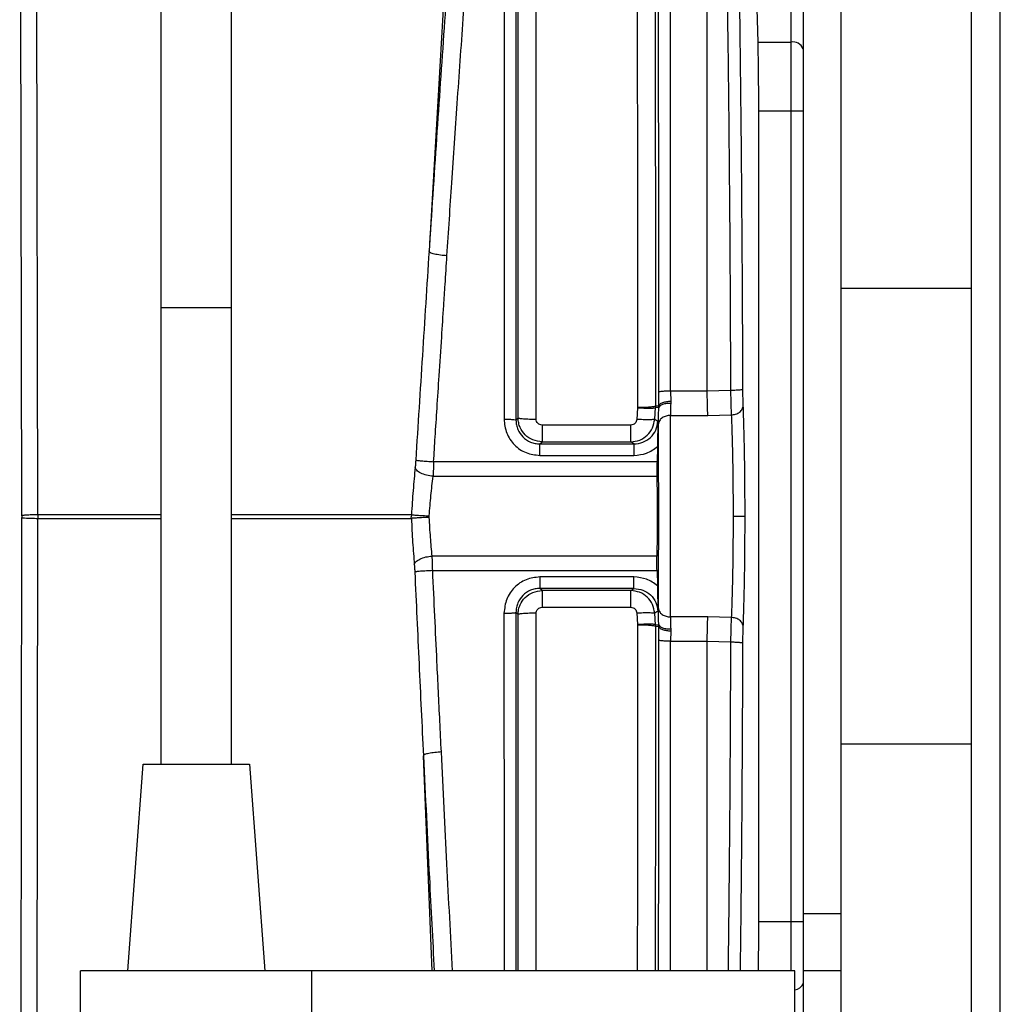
# Model space of a CAD drawing. Header units: inches. Extents: x 144.9 to 238.4, y 214.8 to 247.7.
# Tile 43 of 256: x 158.706 to 158.908, y 224.886 to 225.088. Entities that reach past the tile are written whole.
import ezdxf

# ---------------------------------------------------------------- set-up
doc = ezdxf.new("R2010")
doc.units = ezdxf.units.IN
doc.header["$LTSCALE"] = 0.25
doc.header["$MEASUREMENT"] = 0
doc.layers.add('ANNOTATIONS', color=1, linetype='Continuous')
doc.layers.add('MOTOR RH', color=7, linetype='Continuous')
doc.styles.add('ARIAL', font='arial.ttf', dxfattribs={"height": 0.09375})
doc.dimstyles.new('STANDARD$0', dxfattribs={"dimtxt": 0.09375, "dimasz": 0.09375, "dimexe": 0.03125, "dimexo": 0.046875, "dimgap": 0.09, "dimtad": 0, "dimtih": 1, "dimtoh": 1, "dimdec": 4, "dimzin": 0, "dimdsep": 46, "dimtxsty": 'ARIAL', "dimcen": 0.09, "dimadec": 0, "dimazin": 0, "dimtfac": 1, "dimtdec": 4, "dimtofl": 0, "dimtmove": 0, "dimatfit": 1, "dimfxl": 1, "dimtolj": 1, "dimtzin": 0, "dimarcsym": 0})

# ---------------------------------------------------------------- blocks, each defined once
blk = doc.blocks.new('*D61')
at = {"layer": 'ANNOTATIONS', "color": 0, "lineweight": -2, "transparency": 16777216}
for p, q in [((158.0267998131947, 223.8493624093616), (158.0267998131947, 225.9990556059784)), ((159.1674248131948, 224.9900478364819), (159.1674248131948, 225.9990556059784)), ((158.1205498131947, 225.9678056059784), (158.312002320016, 225.9678056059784)), ((159.0736748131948, 225.9678056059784), (158.8822223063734, 225.9678056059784))]:
    blk.add_line(p, q, dxfattribs=at)
at = {"layer": 'ANNOTATIONS', "color": 0, "transparency": 16777216}
for points in [[(158.1205498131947, 225.9834306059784), (158.1205498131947, 225.9521806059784), (158.0267998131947, 225.9678056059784)], [(159.0736748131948, 225.9834306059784), (159.0736748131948, 225.9521806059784), (159.1674248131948, 225.9678056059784)]]:
    blk.add_solid(points, dxfattribs=at)
at = {"layer": 'defpoints', "color": 0, "transparency": 16777216}
for p in [(158.0267998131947, 225.9678056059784), (159.1674248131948, 224.9431728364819), (158.0267998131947, 223.8024874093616)]:
    blk.add_point(p, dxfattribs=at)
at = {"layer": 'ANNOTATIONS', "color": 0, "transparency": 16777216, "insert": (158.5971123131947, 225.9678056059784), "char_height": 0.09375, "attachment_point": 5, "style": 'ARIAL'}
blk.add_mtext('\\A1;18 5/8"', dxfattribs=at)
blk = doc.blocks.new('*D63')
at = {"layer": 'ANNOTATIONS', "color": 0, "lineweight": -2, "transparency": 16777216}
for p, q in [((158.0267998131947, 223.8493624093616), (158.0267998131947, 226.3654182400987)), ((159.5003668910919, 225.1127240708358), (159.5003668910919, 226.3654182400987)), ((158.1205498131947, 226.3341682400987), (158.559241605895, 226.3341682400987)), ((159.4066168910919, 226.3341682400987), (158.9679250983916, 226.3341682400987))]:
    blk.add_line(p, q, dxfattribs=at)
at = {"layer": 'ANNOTATIONS', "color": 0, "transparency": 16777216}
for points in [[(158.1205498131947, 226.3497932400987), (158.1205498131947, 226.3185432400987), (158.0267998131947, 226.3341682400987)], [(159.4066168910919, 226.3497932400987), (159.4066168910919, 226.3185432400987), (159.5003668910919, 226.3341682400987)]]:
    blk.add_solid(points, dxfattribs=at)
at = {"layer": 'defpoints', "color": 0, "transparency": 16777216}
for p in [(158.0267998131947, 226.3341682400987), (159.5003668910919, 225.0658490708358), (158.0267998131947, 223.8024874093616)]:
    blk.add_point(p, dxfattribs=at)
at = {"layer": 'ANNOTATIONS', "color": 0, "transparency": 16777216, "insert": (158.7635833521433, 226.3341682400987), "char_height": 0.09375, "attachment_point": 5, "style": 'ARIAL'}
blk.add_mtext('\\A1;24""', dxfattribs=at)

msp = doc.modelspace()

# ---------------------------------------------------------------- linework, layer by layer
at = {"layer": 'MOTOR RH'}
for p, q in [((158.8645520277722, 224.8924580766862), (158.8645520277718, 225.2836161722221)), ((158.8670126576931, 225.2811555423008), (158.8670126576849, 224.81092682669)), ((158.8748251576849, 224.6943330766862), (158.8748251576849, 225.2774268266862)), ((158.7351666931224, 224.9349580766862), (158.7351666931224, 225.1725528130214)), ((158.7495416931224, 225.1725528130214), (158.7495416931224, 224.9349580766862)), ((158.9016041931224, 224.7205830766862), (158.9016041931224, 225.1235261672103)), ((158.9075416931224, 224.8601329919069), (158.9075416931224, 225.1235261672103)), ((158.7065069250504, 224.9859519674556), (158.7062418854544, 225.1160378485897)), ((158.7097940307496, 224.9861637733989), (158.7095681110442, 225.1162496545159)), ((158.7941407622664, 225.108994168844), (158.7901857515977, 225.0403762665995)), ((158.8473276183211, 225.0115658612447), (158.8473276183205, 225.1081118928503)), ((158.8572478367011, 225.1018587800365), (158.8577021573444, 225.0832785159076)), ((158.8577021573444, 225.0832785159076), (158.8645520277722, 225.0832785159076)), ((158.8578575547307, 225.0691649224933), (158.8578575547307, 224.9025949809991)), ((158.8578575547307, 225.0691649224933), (158.8670126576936, 225.0691649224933)), ((158.8748251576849, 225.0326924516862), (158.9016041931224, 225.0326924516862)), ((158.7495416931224, 225.0287080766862), (158.7351666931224, 225.0287080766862)), ((158.8373860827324, 225.0085174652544), (158.8373624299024, 225.0113568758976)), ((158.8473276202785, 225.0115658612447), (158.8398196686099, 225.011565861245)), ((158.8398196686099, 225.011565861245), (158.8398433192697, 225.0094372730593)), ((158.8521261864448, 225.0117182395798), (158.8473276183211, 225.0115658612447)), ((158.8330126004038, 225.0082524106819), (158.8330096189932, 225.00816571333)), ((158.8365392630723, 225.005815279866), (158.8366849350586, 225.0081934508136)), ((158.8366986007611, 225.0085449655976), (158.836684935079, 225.0081934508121)), ((158.8373842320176, 225.0081642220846), (158.8366849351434, 225.0081934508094)), ((158.8366986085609, 225.0085449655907), (158.8373860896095, 225.0085174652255)), ((158.8373842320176, 225.0081642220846), (158.8373860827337, 225.0085174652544)), ((158.8398433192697, 225.0094372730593), (158.8398343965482, 225.0090400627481)), ((158.8330096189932, 225.00816571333), (158.8328593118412, 225.0057509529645)), ((158.8397633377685, 225.0065814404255), (158.8474564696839, 225.0065814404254)), ((158.8474564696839, 225.0065814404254), (158.8522734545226, 225.0067015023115)), ((158.8080406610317, 225.0056437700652), (158.8084789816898, 225.0060828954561)), ((158.831635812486, 225.0046046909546), (158.8133941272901, 225.0046046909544)), ((158.8365392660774, 225.0058152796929), (158.8371824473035, 225.005382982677)), ((158.8129443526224, 225.0007228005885), (158.8133941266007, 225.0011736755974)), ((158.8129443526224, 225.0007228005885), (158.8322884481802, 225.0007228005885)), ((158.8133941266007, 225.0011736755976), (158.831635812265, 225.001173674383)), ((158.8322884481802, 225.0007228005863), (158.831635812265, 225.0011736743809)), ((158.8370997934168, 225.0001749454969), (158.8370198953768, 224.9970595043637)), ((158.8129443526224, 224.9983708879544), (158.832288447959, 224.9983708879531)), ((158.8370198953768, 224.9970595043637), (158.7911272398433, 224.9970595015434)), ((158.7910094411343, 224.9940709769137), (158.8369997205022, 224.9940709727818)), ((158.7065069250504, 224.9859519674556), (158.7065070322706, 224.9855840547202)), ((158.7097940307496, 224.9861637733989), (158.7097935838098, 224.985737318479)), ((158.7351666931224, 224.9861637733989), (158.7097940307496, 224.9861637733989)), ((158.7865564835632, 224.9861637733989), (158.7495416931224, 224.9861637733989)), ((158.7865564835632, 224.9861637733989), (158.7865441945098, 224.985737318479)), ((158.790216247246, 224.9856342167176), (158.7902190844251, 224.9859387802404)), ((158.7063238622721, 224.8595974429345), (158.7065070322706, 224.9855840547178)), ((158.7096383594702, 224.8594462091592), (158.7097938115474, 224.9854328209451)), ((158.7097935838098, 224.985737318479), (158.7097938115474, 224.9854328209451)), ((158.7097938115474, 224.9854328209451), (158.7351666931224, 224.9854328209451)), ((158.7495416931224, 224.9854328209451), (158.7865506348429, 224.9854328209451)), ((158.7865506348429, 224.9854328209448), (158.7865441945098, 224.985737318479)), ((158.8369997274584, 224.9776889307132), (158.7908347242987, 224.9776889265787)), ((158.7909277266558, 224.9747004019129), (158.8370198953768, 224.9747003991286)), ((158.8370198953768, 224.9747003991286), (158.8370998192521, 224.9715849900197)), ((158.8322884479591, 224.9733890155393), (158.8129443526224, 224.9733890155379)), ((158.832288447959, 224.9710371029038), (158.8129443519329, 224.9710371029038)), ((158.8133941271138, 224.9705862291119), (158.8129443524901, 224.9710371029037)), ((158.831635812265, 224.9705862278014), (158.8133941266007, 224.9705862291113)), ((158.831635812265, 224.970586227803), (158.832288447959, 224.9710371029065)), ((158.8084789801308, 224.9656770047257), (158.808040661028, 224.9661161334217)), ((158.8133941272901, 224.9671552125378), (158.831635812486, 224.9671552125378)), ((158.8328593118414, 224.9660089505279), (158.8330096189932, 224.9635941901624)), ((158.8366849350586, 224.9635664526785), (158.8365392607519, 224.9659446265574)), ((158.83718244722, 224.9663769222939), (158.8365392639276, 224.9659446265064)), ((158.8474564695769, 224.9651784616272), (158.8397633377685, 224.9651784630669)), ((158.8522734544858, 224.9650584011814), (158.8474564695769, 224.9651784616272)), ((158.8330096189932, 224.9635941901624), (158.8330128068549, 224.9635074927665)), ((158.8366849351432, 224.9635664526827), (158.8373842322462, 224.9635956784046)), ((158.8366986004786, 224.9632149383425), (158.8366849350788, 224.96356645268)), ((158.8373860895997, 224.9632424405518), (158.8366986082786, 224.9632149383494)), ((158.8373624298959, 224.9604030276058), (158.83738608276, 224.9632424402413)), ((158.8373860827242, 224.963242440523), (158.8373842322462, 224.9635956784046)), ((158.8398433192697, 224.9623226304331), (158.8398196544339, 224.9601940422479)), ((158.8398343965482, 224.9627198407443), (158.8398433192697, 224.9623226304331)), ((158.8398196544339, 224.9601940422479), (158.8473276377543, 224.9601929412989)), ((158.8473276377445, 224.9601929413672), (158.8521261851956, 224.9600416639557)), ((158.9016041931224, 224.9390674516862), (158.8748251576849, 224.9390674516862)), ((158.7908526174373, 224.8924580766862), (158.7890289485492, 224.9366582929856)), ((158.7282916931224, 224.8924580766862), (158.7314166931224, 224.9349580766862)), ((158.7314166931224, 224.9349580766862), (158.7532916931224, 224.9349580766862)), ((158.7532916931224, 224.9349580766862), (158.7564166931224, 224.8924580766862)), ((158.8748251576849, 224.9041768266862), (158.8670126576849, 224.9041768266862)), ((158.8578575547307, 224.9025949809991), (158.8670126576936, 224.9025949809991)), ((158.8653541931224, 224.8924580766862), (158.7186041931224, 224.8924580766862)), ((158.7186041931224, 224.6943330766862), (158.7186041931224, 224.8924580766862)), ((158.7661041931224, 224.6943330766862), (158.7661041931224, 224.8924580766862)), ((158.8653541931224, 224.6943330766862), (158.8653541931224, 224.8924580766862)), ((158.8748251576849, 224.8924580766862), (158.8670126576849, 224.8924580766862))]:
    msp.add_line(p, q, dxfattribs=at)
for centre, radius, start, end in [((158.8649648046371, 225.0811475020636), 0.002170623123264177, 19.36244491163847, 100.962422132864), ((158.8652048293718, 224.8904420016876), 0.001889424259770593, 274.5341066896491, 343.1001589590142)]:
    msp.add_arc(centre, radius, start, end, dxfattribs=at)
for points, knots in [([(158.7948802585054, 225.1082096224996), (158.7943471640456, 225.100918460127), (158.7932808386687, 225.0863342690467), (158.7917071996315, 225.0635872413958), (158.7906893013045, 225.048043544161), (158.7901804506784, 225.0402732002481)], [0, 0, 0, 0, 0.3333194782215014, 0.6667242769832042, 1, 1, 1, 1]), ([(158.8398196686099, 225.011565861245), (158.8398192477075, 225.020336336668), (158.8398184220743, 225.0375403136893), (158.8398158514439, 225.0623490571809), (158.8398124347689, 225.0856722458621), (158.8398091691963, 225.1002817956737), (158.8398075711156, 225.1074313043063)], [0, 0, 0, 0, 0.2652900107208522, 0.5203872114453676, 0.76529079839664, 1, 1, 1, 1]), ([(158.8512041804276, 225.1081065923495), (158.8513243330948, 225.1003561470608), (158.8515636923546, 225.0849162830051), (158.8518273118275, 225.0608227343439), (158.8520254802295, 225.0364298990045), (158.852092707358, 225.0199334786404), (158.8521261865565, 225.0117182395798)], [0, 0, 0, 0, 0.2529833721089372, 0.5039747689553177, 0.7529787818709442, 1, 1, 1, 1]), ([(158.8546711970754, 225.0119400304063), (158.8546372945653, 225.0203252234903), (158.8545694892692, 225.0370956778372), (158.8543698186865, 225.061789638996), (158.8541058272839, 225.0859834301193), (158.8538680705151, 225.1014314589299), (158.8537491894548, 225.1091556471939)], [0, 0, 0, 0, 0.2499922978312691, 0.4999866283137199, 0.7499876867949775, 1, 1, 1, 1]), ([(158.7938632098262, 225.0393746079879), (158.7941941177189, 225.0443856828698), (158.794889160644, 225.0549110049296), (158.7960068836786, 225.071172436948), (158.7972408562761, 225.0886322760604), (158.7981105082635, 225.1003499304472), (158.7985627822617, 225.1064438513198)], [0, 0, 0, 0, 0.2172758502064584, 0.4563688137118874, 0.7172774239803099, 1, 1, 1, 1]), ([(158.8080485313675, 225.105448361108), (158.8080473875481, 225.097518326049), (158.8080451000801, 225.0816594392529), (158.8080429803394, 225.0568059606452), (158.808041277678, 225.0314457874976), (158.808040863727, 225.0142440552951), (158.8080406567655, 225.0056437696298)], [0, 0, 0, 0, 0.2499860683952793, 0.4999348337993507, 0.7499842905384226, 1, 1, 1, 1]), ([(158.808478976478, 225.0060828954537), (158.8084805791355, 225.0147329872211), (158.8084837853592, 225.0320380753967), (158.8084950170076, 225.057477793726), (158.8085105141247, 225.0823408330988), (158.8085263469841, 225.0981139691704), (158.8085342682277, 225.1060053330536)], [0, 0, 0, 0, 0.2501965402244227, 0.5005349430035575, 0.7501156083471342, 1, 1, 1, 1]), ([(158.8366153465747, 225.1059667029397), (158.8366270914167, 225.0982639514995), (158.8366505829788, 225.0828572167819), (158.836673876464, 225.0586143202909), (158.8366908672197, 225.0338244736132), (158.8366960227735, 225.0169719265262), (158.8366986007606, 225.0085449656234)], [0, 0, 0, 0, 0.2500151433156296, 0.5000702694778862, 0.7500147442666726, 1, 1, 1, 1]), ([(158.8373624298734, 225.011356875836), (158.8373620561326, 225.0195551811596), (158.8373613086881, 225.0359509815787), (158.8373589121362, 225.0600986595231), (158.8373557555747, 225.0837676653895), (158.8373525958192, 225.0988882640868), (158.8373510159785, 225.1064483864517)], [0, 0, 0, 0, 0.2499812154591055, 0.4999377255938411, 0.7499747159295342, 1, 1, 1, 1]), ([(158.8121676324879, 225.0058176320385), (158.8121693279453, 225.0148512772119), (158.8121726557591, 225.0325823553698), (158.8121841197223, 225.0581434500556), (158.8121997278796, 225.0821488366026), (158.8122149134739, 225.0971067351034), (158.8122223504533, 225.1044322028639)], [0, 0, 0, 0, 0.2647828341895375, 0.5197110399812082, 0.7647837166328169, 1, 1, 1, 1]), ([(158.8329304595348, 225.1044244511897), (158.8329414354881, 225.0972763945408), (158.8329638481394, 225.0826802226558), (158.8329871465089, 225.059275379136), (158.8330045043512, 225.0343567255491), (158.8330098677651, 225.0170633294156), (158.8330126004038, 225.0082524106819)], [0, 0, 0, 0, 0.2351916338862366, 0.4802560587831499, 0.7351924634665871, 0.9999999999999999, 0.9999999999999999, 0.9999999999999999, 0.9999999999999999]), ([(158.8577021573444, 225.0832785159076), (158.8577470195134, 225.081097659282), (158.8578367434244, 225.0767359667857), (158.8578506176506, 225.0716885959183), (158.8578575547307, 225.0691649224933)], [0, 0, 0, 0, 0.500002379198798, 0.9999999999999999, 0.9999999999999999, 0.9999999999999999, 0.9999999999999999]), ([(158.7901857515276, 225.0403762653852), (158.7897248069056, 225.0332104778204), (158.7888090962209, 225.0189749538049), (158.7879036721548, 225.0045703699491), (158.7874540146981, 224.9974166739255)], [0, 0, 0, 0, 0.503373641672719, 1, 1, 1, 1]), ([(158.7901804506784, 225.0402732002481), (158.7901804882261, 225.0402747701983), (158.7901805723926, 225.0402782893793), (158.7901810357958, 225.0402894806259), (158.7901826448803, 225.0403220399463), (158.790184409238, 225.0403528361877), (158.790185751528, 225.0403762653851)], [0, 0, 0, 0, 0.0612469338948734, 0.1372903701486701, 0.3436668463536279, 1, 1, 1, 1]), ([(158.7938632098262, 225.0393746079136), (158.7934059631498, 225.0394116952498), (158.7927030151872, 225.0394687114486), (158.7918567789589, 225.0396048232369), (158.7912701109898, 225.0397268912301), (158.7907968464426, 225.0398635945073), (158.7903282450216, 225.0400484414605), (158.7902386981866, 225.0401846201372), (158.7901804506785, 225.0402732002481)], [0, 0, 0, 0, 0.2397954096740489, 0.3686493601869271, 0.5000005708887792, 0.6313516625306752, 0.7602054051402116, 1, 1, 1, 1]), ([(158.7911272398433, 224.9970595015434), (158.79123324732, 224.9987578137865), (158.7914620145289, 225.0024228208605), (158.7918392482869, 225.0083148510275), (158.7922827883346, 225.0151559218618), (158.792745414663, 225.0221911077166), (158.7931557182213, 225.0284333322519), (158.7935205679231, 225.0340044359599), (158.7937377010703, 225.0374075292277), (158.7938632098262, 225.0393746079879)], [0, 0, 0, 0, 0.1196241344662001, 0.2581523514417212, 0.4155845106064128, 0.602969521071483, 0.7565153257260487, 0.8592593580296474, 1, 1, 1, 1]), ([(158.8398196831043, 225.0115658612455), (158.83951974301, 225.011562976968), (158.8388968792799, 225.011556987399), (158.8380861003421, 225.0115090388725), (158.8375094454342, 225.011438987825), (158.8374102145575, 225.0113835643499), (158.8373624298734, 225.0113568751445)], [0, 0, 0, 0, 0.2407749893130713, 0.4999998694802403, 0.75922465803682, 1, 1, 1, 1]), ([(158.8474564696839, 225.0065814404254), (158.8474422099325, 225.006985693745), (158.8474153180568, 225.0077480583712), (158.8473704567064, 225.0094252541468), (158.8473439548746, 225.0107495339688), (158.8473276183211, 225.0115658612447)], [0, 0, 0, 0, 0.3021589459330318, 0.5698290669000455, 1, 1, 1, 1]), ([(158.8546711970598, 225.0119400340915), (158.8546278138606, 225.0119121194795), (158.8545610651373, 225.0118691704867), (158.8542328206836, 225.0118176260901), (158.8539032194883, 225.0117819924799), (158.8534971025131, 225.0117535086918), (158.8529148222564, 225.0117257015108), (158.8524368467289, 225.0117211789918), (158.8521261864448, 225.0117182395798)], [0, 0, 0, 0, 0.2394702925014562, 0.3684453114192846, 0.4999969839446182, 0.6315493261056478, 0.7605254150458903, 1, 1, 1, 1]), ([(158.8521261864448, 225.0117182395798), (158.8521337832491, 225.0112355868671), (158.8521489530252, 225.0102717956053), (158.8521836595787, 225.0089229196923), (158.8522248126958, 225.0076900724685), (158.8522572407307, 225.0070310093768), (158.8522734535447, 225.0067015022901)], [0, 0, 0, 0, 0.2509893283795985, 0.5011912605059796, 0.750614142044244, 1, 1, 1, 1]), ([(158.8547325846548, 225.0085943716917), (158.8547165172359, 225.0090646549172), (158.8546844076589, 225.0100044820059), (158.8546755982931, 225.0112951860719), (158.8546711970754, 225.0119400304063)], [0, 0, 0, 0, 0.5003933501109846, 1, 1, 1, 1]), ([(158.8330096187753, 225.0081657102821), (158.8334567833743, 225.0081379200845), (158.8343850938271, 225.0080802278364), (158.8355947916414, 225.0080604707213), (158.8364582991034, 225.0080958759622), (158.8366112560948, 225.0081617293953), (158.8366849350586, 225.0081934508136)], [0, 0, 0, 0, 0.2408486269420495, 0.4999999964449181, 0.7591513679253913, 0.9999999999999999, 0.9999999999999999, 0.9999999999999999, 0.9999999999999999]), ([(158.8330126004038, 225.0082524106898), (158.8334625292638, 225.0082565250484), (158.8343968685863, 225.0082650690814), (158.8356131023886, 225.0083322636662), (158.8364781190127, 225.0084302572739), (158.8366269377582, 225.0085076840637), (158.8366986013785, 225.0085449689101)], [0, 0, 0, 0, 0.2407727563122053, 0.4999978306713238, 0.7592241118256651, 1, 1, 1, 1]), ([(158.8398343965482, 225.0090400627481), (158.8395397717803, 225.0090389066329), (158.8389288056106, 225.009036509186), (158.8381294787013, 225.0088467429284), (158.8375514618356, 225.0085441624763), (158.8374386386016, 225.0082878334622), (158.8373842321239, 225.0081642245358)], [0, 0, 0, 0, 0.2411138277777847, 0.5000000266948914, 0.7588862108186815, 1, 1, 1, 1]), ([(158.8398433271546, 225.0094372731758), (158.8395429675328, 225.0094206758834), (158.8389191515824, 225.0093862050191), (158.8381075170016, 225.0091714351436), (158.8375311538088, 225.0088666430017), (158.8374332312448, 225.0086309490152), (158.8373860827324, 225.0085174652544)], [0, 0, 0, 0, 0.240743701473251, 0.4999998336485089, 0.7592560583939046, 1, 1, 1, 1]), ([(158.8398343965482, 225.0090400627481), (158.8398097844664, 225.0086008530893), (158.839758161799, 225.0076796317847), (158.8397615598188, 225.0069586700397), (158.8397633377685, 225.0065814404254)], [0, 0, 0, 0, 0.4767688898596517, 1, 1, 1, 1]), ([(158.8522734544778, 225.0067015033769), (158.8525789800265, 225.0067312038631), (158.8530486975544, 225.0067768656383), (158.8536140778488, 225.0070175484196), (158.854005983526, 225.0072607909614), (158.8543219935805, 225.0075624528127), (158.8546346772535, 225.0079976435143), (158.8546939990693, 225.0083591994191), (158.8547325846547, 225.0085943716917)], [0, 0, 0, 0, 0.2397797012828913, 0.3686393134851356, 0.5000000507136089, 0.631360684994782, 0.7602203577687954, 0.9999999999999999, 0.9999999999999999, 0.9999999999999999, 0.9999999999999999]), ([(158.8551048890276, 224.9858799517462), (158.8551001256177, 224.9880407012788), (158.8550905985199, 224.9923623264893), (158.85501373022, 224.998514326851), (158.8548975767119, 225.0041382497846), (158.8547875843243, 225.0071089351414), (158.8547325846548, 225.0085943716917)], [0, 0, 0, 0, 0.2499683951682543, 0.4999513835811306, 0.7499598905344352, 1, 1, 1, 1]), ([(158.8373093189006, 225.0048256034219), (158.8373074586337, 225.0052438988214), (158.8373031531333, 225.0062120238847), (158.8373548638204, 225.0074571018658), (158.8373842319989, 225.008164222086)], [0, 0, 0, 0, 0.4320675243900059, 1, 1, 1, 1]), ([(158.8397633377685, 225.0065814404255), (158.8394671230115, 225.0065561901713), (158.8388526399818, 225.0065038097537), (158.8380497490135, 225.0061016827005), (158.8374715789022, 225.0055156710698), (158.8373620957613, 225.0050500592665), (158.8373093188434, 225.0048256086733)], [0, 0, 0, 0, 0.2410276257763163, 0.5000000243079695, 0.7589724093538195, 1, 1, 1, 1]), ([(158.8397633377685, 224.9651784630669), (158.8397722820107, 224.9662751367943), (158.8397915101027, 224.9686327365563), (158.8398077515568, 224.9732967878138), (158.8398182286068, 224.9791467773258), (158.8398211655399, 224.9858881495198), (158.8398182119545, 224.9926269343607), (158.8398077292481, 224.9984706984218), (158.8397914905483, 225.0031300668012), (158.8397722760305, 225.0054856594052), (158.8397633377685, 225.0065814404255)], [0, 0, 0, 0, 0.1021307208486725, 0.2195578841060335, 0.3522608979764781, 0.5002163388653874, 0.6480338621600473, 0.7806187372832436, 0.897947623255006, 1, 1, 1, 1]), ([(158.8522734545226, 225.0067015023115), (158.8523307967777, 225.0052636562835), (158.8524435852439, 225.0024355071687), (158.8525577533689, 224.997145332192), (158.8526317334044, 224.9915806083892), (158.8526411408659, 224.9877572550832), (158.8526457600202, 224.9858799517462)], [0, 0, 0, 0, 0.2630367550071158, 0.5173760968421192, 0.7630270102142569, 1, 1, 1, 1]), ([(158.8055844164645, 225.0058082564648), (158.8056931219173, 225.0048344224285), (158.8059108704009, 225.0028837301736), (158.8076150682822, 225.0004228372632), (158.8100533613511, 224.9987047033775), (158.8119814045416, 224.9984820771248), (158.8129443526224, 224.9983708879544)], [0, 0, 0, 0, 0.2513327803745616, 0.5034460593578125, 0.75199950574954, 1, 1, 1, 1]), ([(158.8055844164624, 225.0058082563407), (158.8058873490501, 225.0058060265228), (158.8065169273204, 225.0058013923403), (158.8073333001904, 225.0057635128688), (158.8079074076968, 225.0057081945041), (158.8079973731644, 225.0056646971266), (158.8080406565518, 225.0056437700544)], [0, 0, 0, 0, 0.2406128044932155, 0.5000604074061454, 0.7594735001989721, 0.9999999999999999, 0.9999999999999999, 0.9999999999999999, 0.9999999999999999]), ([(158.8080406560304, 225.0056437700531), (158.8080602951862, 225.0053042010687), (158.8080988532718, 225.0046375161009), (158.8084970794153, 225.0034077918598), (158.8093880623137, 225.0020692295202), (158.8107260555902, 225.0011752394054), (158.8119572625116, 225.0007802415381), (158.8126132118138, 225.0007420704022), (158.8129443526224, 225.0007228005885)], [0, 0, 0, 0, 0.1327719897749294, 0.260674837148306, 0.5010907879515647, 0.7452228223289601, 0.8713816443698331, 1, 1, 1, 1]), ([(158.8133941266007, 225.0011736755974), (158.8127521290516, 225.0012478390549), (158.8114684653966, 225.0013961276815), (158.8098701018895, 225.0025042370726), (158.8089674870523, 225.0038137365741), (158.808547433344, 225.0050389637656), (158.8085022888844, 225.0057273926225), (158.8084789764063, 225.0060828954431)], [0, 0, 0, 0, 0.2495419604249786, 0.498955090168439, 0.731365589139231, 0.861277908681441, 1, 1, 1, 1]), ([(158.8084789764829, 225.0060828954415), (158.8085440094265, 225.0060492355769), (158.8086791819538, 225.0059792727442), (158.8095417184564, 225.0058901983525), (158.8107678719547, 225.0058290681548), (158.8117129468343, 225.005821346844), (158.8121676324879, 225.0058176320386)], [0, 0, 0, 0, 0.2405553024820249, 0.4999999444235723, 0.7594446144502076, 1, 1, 1, 1]), ([(158.8133941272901, 225.0046046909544), (158.813235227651, 225.0046229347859), (158.8129142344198, 225.004659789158), (158.8125046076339, 225.0049388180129), (158.8122236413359, 225.0053441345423), (158.8121861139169, 225.0056613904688), (158.8121676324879, 225.0058176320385)], [0, 0, 0, 0, 0.2485927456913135, 0.5021823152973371, 0.7548357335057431, 1, 1, 1, 1]), ([(158.831635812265, 225.0011736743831), (158.8322580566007, 225.0012433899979), (158.8335009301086, 225.0013826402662), (158.8350858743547, 225.0024465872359), (158.8362293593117, 225.0039708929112), (158.8364360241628, 225.0052008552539), (158.8365392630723, 225.005815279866)], [0, 0, 0, 0, 0.2507347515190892, 0.5008186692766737, 0.7506352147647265, 1, 1, 1, 1]), ([(158.8328593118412, 225.0057509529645), (158.8328341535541, 225.005601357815), (158.8327832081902, 225.005298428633), (158.8325006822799, 225.004918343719), (158.8321013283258, 225.0046566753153), (158.83179051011, 225.004621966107), (158.831635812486, 225.0046046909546)], [0, 0, 0, 0, 0.2450194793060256, 0.4961628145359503, 0.7492347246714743, 1, 1, 1, 1]), ([(158.8322884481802, 225.0007228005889), (158.8329120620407, 225.0007912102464), (158.8341583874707, 225.0009279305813), (158.8357486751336, 225.0019957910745), (158.8368885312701, 225.0035326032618), (158.8370843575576, 225.0047655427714), (158.8371824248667, 225.0053829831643)], [0, 0, 0, 0, 0.249972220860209, 0.4995827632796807, 0.7493974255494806, 1, 1, 1, 1]), ([(158.8365392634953, 225.0058152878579), (158.8364662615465, 225.0057861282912), (158.8363146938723, 225.0057255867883), (158.8354504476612, 225.0056846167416), (158.8342381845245, 225.0056892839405), (158.8333075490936, 225.0057309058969), (158.8328593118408, 225.0057509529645)], [0, 0, 0, 0, 0.240822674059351, 0.4999994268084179, 0.7591764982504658, 1, 1, 1, 1]), ([(158.8371824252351, 225.0053829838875), (158.8371738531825, 225.0044628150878), (158.8371619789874, 225.0031881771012), (158.8371323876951, 225.0013369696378), (158.8371098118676, 225.0005321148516), (158.8370997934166, 225.0001749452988)], [0, 0, 0, 0, 0.59082192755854, 0.818419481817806, 1, 1, 1, 1]), ([(158.8373093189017, 224.9669343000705), (158.8373192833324, 224.968187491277), (158.8373391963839, 224.9706918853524), (158.8373531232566, 224.975385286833), (158.8373613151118, 224.9805031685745), (158.8373636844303, 224.9858862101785), (158.8373613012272, 224.9912697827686), (158.8373530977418, 224.9963869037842), (158.8373391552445, 225.001075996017), (158.8373192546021, 225.0035769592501), (158.8373093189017, 225.0048256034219)], [0, 0, 0, 0, 0.1253113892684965, 0.2504239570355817, 0.3750392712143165, 0.5002163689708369, 0.6251716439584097, 0.7498611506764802, 0.8751143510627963, 1, 1, 1, 1]), ([(158.832288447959, 224.9983708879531), (158.8331740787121, 224.9984539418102), (158.83494174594, 224.9986197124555), (158.8363814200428, 224.9996572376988), (158.8370997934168, 225.0001749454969)], [0, 0, 0, 0, 0.5010166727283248, 1, 1, 1, 1]), ([(158.7874540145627, 224.9974166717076), (158.7874371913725, 224.9971572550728), (158.7874036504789, 224.9966400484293), (158.7873595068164, 224.9961611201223), (158.7873375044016, 224.9959224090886)], [0, 0, 0, 0, 0.5015725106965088, 1, 1, 1, 1]), ([(158.7874540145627, 224.9974166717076), (158.7875343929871, 224.9973946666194), (158.7877011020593, 224.9973490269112), (158.7885671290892, 224.9972517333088), (158.7897670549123, 224.9971481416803), (158.7906847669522, 224.9970883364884), (158.7911272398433, 224.9970595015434)], [0, 0, 0, 0, 0.2410739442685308, 0.5000000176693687, 0.7589260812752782, 1, 1, 1, 1]), ([(158.7911272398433, 224.9970595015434), (158.7911107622, 224.9965539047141), (158.791076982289, 224.9955174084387), (158.7910323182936, 224.9945609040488), (158.7910094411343, 224.9940709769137)], [0, 0, 0, 0, 0.4877941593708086, 1, 1, 1, 1]), ([(158.8370198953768, 224.9970595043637), (158.8370107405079, 224.996544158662), (158.8369923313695, 224.9955078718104), (158.8369972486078, 224.9945516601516), (158.8369997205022, 224.9940709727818)], [0, 0, 0, 0, 0.4973002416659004, 1, 1, 1, 1]), ([(158.7873375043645, 224.9959224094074), (158.7871875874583, 224.9943564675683), (158.7868881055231, 224.9912282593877), (158.7866669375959, 224.9878506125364), (158.7865564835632, 224.9861637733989)], [0, 0, 0, 0, 0.5005874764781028, 1, 1, 1, 1]), ([(158.7910094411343, 224.9940709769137), (158.7905603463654, 224.9941283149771), (158.7896275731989, 224.9942474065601), (158.7884141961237, 224.9947020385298), (158.7875530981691, 224.9952933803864), (158.7874075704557, 224.9957179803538), (158.7873375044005, 224.9959224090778)], [0, 0, 0, 0, 0.240730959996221, 0.4999999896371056, 0.7592690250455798, 1, 1, 1, 1]), ([(158.7902190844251, 224.9859387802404), (158.7903302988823, 224.9873459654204), (158.7905535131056, 224.9901702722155), (158.7908571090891, 224.9927676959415), (158.7910094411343, 224.9940709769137)], [0, 0, 0, 0, 0.4982409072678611, 1, 1, 1, 1]), ([(158.8369997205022, 224.9940709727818), (158.8370098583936, 224.9927611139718), (158.8370301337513, 224.9901414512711), (158.8370377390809, 224.9858797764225), (158.8370301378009, 224.9816182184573), (158.8370098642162, 224.9789986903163), (158.8369997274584, 224.9776889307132)], [0, 0, 0, 0, 0.2500113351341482, 0.5000121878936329, 0.7500069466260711, 0.9999999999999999, 0.9999999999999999, 0.9999999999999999, 0.9999999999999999]), ([(158.7097940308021, 224.9861637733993), (158.7093633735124, 224.9861575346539), (158.7085025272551, 224.9861450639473), (158.7074383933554, 224.9860951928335), (158.7066942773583, 224.9860285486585), (158.7065693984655, 224.9859775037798), (158.7065069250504, 224.9859519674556)], [0, 0, 0, 0, 0.2501360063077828, 0.5000000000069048, 0.7498639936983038, 1, 1, 1, 1]), ([(158.7865564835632, 224.9861637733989), (158.7866482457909, 224.9861570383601), (158.7868382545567, 224.9861430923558), (158.7877067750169, 224.9860887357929), (158.7888876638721, 224.9860171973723), (158.7897854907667, 224.9859643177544), (158.7902190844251, 224.9859387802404)], [0, 0, 0, 0, 0.241468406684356, 0.500000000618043, 0.7585315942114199, 1, 1, 1, 1]), ([(158.7065070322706, 224.9855840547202), (158.7065695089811, 224.9855658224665), (158.7066943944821, 224.98552937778), (158.7074384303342, 224.9854817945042), (158.7085024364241, 224.9854461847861), (158.7093631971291, 224.9854372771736), (158.7097938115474, 224.9854328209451)], [0, 0, 0, 0, 0.2501359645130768, 0.5000000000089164, 0.7498640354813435, 1, 1, 1, 1]), ([(158.790216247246, 224.9856342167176), (158.7897822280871, 224.9856149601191), (158.7888835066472, 224.9855750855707), (158.7877015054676, 224.9855143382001), (158.7868323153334, 224.9854623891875), (158.7866423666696, 224.9854424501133), (158.7865506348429, 224.9854328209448)], [0, 0, 0, 0, 0.2414647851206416, 0.4999999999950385, 0.7585352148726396, 1, 1, 1, 1]), ([(158.7865506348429, 224.9854328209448), (158.786633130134, 224.9837745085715), (158.7867972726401, 224.980474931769), (158.787039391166, 224.9774186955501), (158.7871598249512, 224.975898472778)], [0, 0, 0, 0, 0.5025833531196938, 1, 1, 1, 1]), ([(158.7908347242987, 224.9776889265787), (158.7907119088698, 224.9789542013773), (158.7904655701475, 224.9814920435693), (158.7902995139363, 224.9842508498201), (158.790216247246, 224.9856342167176)], [0, 0, 0, 0, 0.4985632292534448, 1, 1, 1, 1]), ([(158.8526457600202, 224.9858799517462), (158.8526411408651, 224.9840026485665), (158.8526317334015, 224.9801792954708), (158.8525577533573, 224.9746145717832), (158.8524435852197, 224.969324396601), (158.8523307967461, 224.9664962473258), (158.8522734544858, 224.9650584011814)], [0, 0, 0, 0, 0.2369729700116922, 0.4826238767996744, 0.7369632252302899, 1, 1, 1, 1]), ([(158.8526457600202, 224.9858799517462), (158.8529872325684, 224.9858799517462), (158.8536964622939, 224.9858799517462), (158.8545104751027, 224.9858799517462), (158.854999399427, 224.9858799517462), (158.8550706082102, 224.9858799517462), (158.8551048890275, 224.9858799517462)], [0, 0, 0, 0, 0.2706974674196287, 0.5622316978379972, 0.7892527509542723, 1, 1, 1, 1]), ([(158.8547325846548, 224.9631655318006), (158.8547875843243, 224.964650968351), (158.8548975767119, 224.9676216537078), (158.85501373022, 224.9732455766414), (158.8550905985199, 224.9793975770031), (158.8551001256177, 224.9837192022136), (158.8551048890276, 224.9858799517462)], [0, 0, 0, 0, 0.2500401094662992, 0.50004861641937, 0.7500316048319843, 1, 1, 1, 1]), ([(158.7871598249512, 224.975898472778), (158.787232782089, 224.9761010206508), (158.7873842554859, 224.9765215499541), (158.78824734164, 224.9770969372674), (158.7894578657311, 224.9775318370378), (158.7903871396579, 224.977637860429), (158.7908347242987, 224.9776889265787)], [0, 0, 0, 0, 0.2408249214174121, 0.5000000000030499, 0.7591750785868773, 1, 1, 1, 1]), ([(158.7871598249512, 224.975898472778), (158.787177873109, 224.9756597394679), (158.7872140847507, 224.9751807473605), (158.7872390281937, 224.9746636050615), (158.7872515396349, 224.9744042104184)], [0, 0, 0, 0, 0.4984076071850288, 1, 1, 1, 1]), ([(158.7909277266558, 224.9747004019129), (158.7909153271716, 224.9752108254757), (158.7908901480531, 224.9762473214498), (158.7908533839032, 224.9772035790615), (158.7908347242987, 224.9776889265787)], [0, 0, 0, 0, 0.4924510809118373, 1, 1, 1, 1]), ([(158.8370198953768, 224.9747003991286), (158.8370107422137, 224.9752157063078), (158.8369923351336, 224.9762519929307), (158.8369972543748, 224.9772082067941), (158.8369997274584, 224.9776889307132)], [0, 0, 0, 0, 0.4972631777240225, 1, 1, 1, 1]), ([(158.7872515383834, 224.9744042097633), (158.7875405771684, 224.9681109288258), (158.7881212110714, 224.9554687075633), (158.7887254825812, 224.9429468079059), (158.7890289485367, 224.936658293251)], [0, 0, 0, 0, 0.4977986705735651, 0.9999999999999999, 0.9999999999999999, 0.9999999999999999, 0.9999999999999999]), ([(158.7909277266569, 224.9747004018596), (158.790485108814, 224.9746789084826), (158.7895671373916, 224.974634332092), (158.7883666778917, 224.9745506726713), (158.7874998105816, 224.9744677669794), (158.7873323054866, 224.9744248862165), (158.7872515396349, 224.9744042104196)], [0, 0, 0, 0, 0.2410847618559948, 0.5000000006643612, 0.7589152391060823, 1, 1, 1, 1]), ([(158.7927145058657, 224.9374343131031), (158.7926124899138, 224.9395396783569), (158.7923136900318, 224.9457061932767), (158.7917033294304, 224.9581095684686), (158.7912194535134, 224.9684601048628), (158.7909277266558, 224.9747004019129)], [0, 0, 0, 0, 0.1707198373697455, 0.5000303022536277, 1, 1, 1, 1]), ([(158.8129443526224, 224.9733890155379), (158.811981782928, 224.9732779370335), (158.8100532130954, 224.9730553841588), (158.8076241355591, 224.9713434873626), (158.8059163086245, 224.9688871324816), (158.8056939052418, 224.9669365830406), (158.8055815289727, 224.9659510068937)], [0, 0, 0, 0, 0.2478816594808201, 0.4966467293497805, 0.7456650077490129, 1, 1, 1, 1]), ([(158.8370998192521, 224.9715849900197), (158.8363814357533, 224.9721026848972), (158.8349417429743, 224.9731401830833), (158.8331740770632, 224.9733059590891), (158.8322884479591, 224.9733890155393)], [0, 0, 0, 0, 0.4989838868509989, 1, 1, 1, 1]), ([(158.8129443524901, 224.9710371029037), (158.8126124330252, 224.9710177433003), (158.8119552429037, 224.9709794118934), (158.8107230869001, 224.9705832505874), (158.8093854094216, 224.969688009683), (158.80849569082, 224.9683491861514), (158.8080986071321, 224.967120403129), (158.8080602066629, 224.9664549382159), (158.8080406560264, 224.9661161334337)], [0, 0, 0, 0, 0.1289196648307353, 0.2552568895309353, 0.4993788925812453, 0.7398003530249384, 0.8675258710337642, 1, 1, 1, 1]), ([(158.8084789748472, 224.9656770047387), (158.8085016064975, 224.966027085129), (158.8085456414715, 224.9667082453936), (158.8089606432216, 224.9679347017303), (158.8098660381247, 224.9692546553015), (158.8114722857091, 224.9703654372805), (158.8127559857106, 224.9705129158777), (158.8133941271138, 224.9705862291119)], [0, 0, 0, 0, 0.1366180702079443, 0.2658212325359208, 0.5009702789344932, 0.7519268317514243, 1, 1, 1, 1]), ([(158.8365392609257, 224.9659446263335), (158.8364356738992, 224.9665603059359), (158.8362285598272, 224.967791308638), (158.8350832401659, 224.9693158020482), (158.833498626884, 224.9703779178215), (158.8322568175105, 224.9705167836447), (158.831635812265, 224.9705862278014)], [0, 0, 0, 0, 0.2498701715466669, 0.4995956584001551, 0.749757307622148, 0.9999999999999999, 0.9999999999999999, 0.9999999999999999, 0.9999999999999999]), ([(158.8322884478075, 224.9710371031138), (158.8329120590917, 224.9709686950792), (158.8341583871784, 224.9708319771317), (158.8357486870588, 224.9697641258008), (158.836888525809, 224.9682272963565), (158.8370843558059, 224.9669943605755), (158.8371824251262, 224.966376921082)], [0, 0, 0, 0, 0.2499711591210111, 0.4995837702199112, 0.7493975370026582, 1, 1, 1, 1]), ([(158.837099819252, 224.9715849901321), (158.8371096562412, 224.9712284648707), (158.837131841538, 224.9704243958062), (158.8371623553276, 224.968572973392), (158.8371740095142, 224.9672977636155), (158.8371824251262, 224.966376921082)], [0, 0, 0, 0, 0.1812499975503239, 0.4087719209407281, 1, 1, 1, 1]), ([(158.8055815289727, 224.9659510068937), (158.8058846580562, 224.9659532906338), (158.8065147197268, 224.9659580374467), (158.8073321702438, 224.9659960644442), (158.8079071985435, 224.9660515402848), (158.8079973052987, 224.9660951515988), (158.8080406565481, 224.9661161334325)], [0, 0, 0, 0, 0.2405552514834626, 0.5000003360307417, 0.7594452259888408, 1, 1, 1, 1]), ([(158.8055815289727, 224.9659510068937), (158.8055817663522, 224.9572842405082), (158.805582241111, 224.939950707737), (158.8055829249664, 224.9153272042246), (158.8055833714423, 224.8997522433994), (158.8055835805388, 224.8924580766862)], [0, 0, 0, 0, 0.3471193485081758, 0.6942386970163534, 0.9999999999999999, 0.9999999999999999, 0.9999999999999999, 0.9999999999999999]), ([(158.8080406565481, 224.9661161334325), (158.8080408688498, 224.9575215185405), (158.8080412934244, 224.9403334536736), (158.8080428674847, 224.9156520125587), (158.8080443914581, 224.8999499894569), (158.8080451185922, 224.8924580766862)], [0, 0, 0, 0, 0.3433755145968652, 0.6867044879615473, 1, 1, 1, 1]), ([(158.8121678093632, 224.9659434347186), (158.8117131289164, 224.9659399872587), (158.8107680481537, 224.9659328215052), (158.8095418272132, 224.9658716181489), (158.808679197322, 224.9657818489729), (158.808544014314, 224.965711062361), (158.8084789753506, 224.9656770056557)], [0, 0, 0, 0, 0.2405426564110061, 0.4999824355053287, 0.7594326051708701, 1, 1, 1, 1]), ([(158.8121678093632, 224.9659434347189), (158.812186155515, 224.966099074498), (158.8122234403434, 224.9664153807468), (158.8125036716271, 224.9668200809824), (158.812913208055, 224.9670995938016), (158.8132347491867, 224.9671367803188), (158.8133941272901, 224.9671552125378)], [0, 0, 0, 0, 0.2443621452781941, 0.4966164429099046, 0.7504881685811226, 1, 1, 1, 1]), ([(158.8121994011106, 224.8924580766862), (158.8121943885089, 224.8993961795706), (158.8121834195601, 224.9145786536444), (158.8121729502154, 224.9391956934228), (158.8121695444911, 224.9569156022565), (158.8121678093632, 224.9659434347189)], [0, 0, 0, 0, 0.2921883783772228, 0.639388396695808, 1, 1, 1, 1]), ([(158.831635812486, 224.9671552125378), (158.8317898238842, 224.9671381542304), (158.8320997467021, 224.9671038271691), (158.8324989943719, 224.9668431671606), (158.8327825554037, 224.9664629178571), (158.8328339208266, 224.9661591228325), (158.8328593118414, 224.9660089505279)], [0, 0, 0, 0, 0.2496442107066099, 0.5023682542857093, 0.7540101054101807, 1, 1, 1, 1]), ([(158.8328593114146, 224.9660089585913), (158.8333075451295, 224.9660290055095), (158.8342381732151, 224.9660706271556), (158.8354504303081, 224.9660752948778), (158.8363146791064, 224.9660343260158), (158.8364662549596, 224.9659737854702), (158.8365392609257, 224.9659446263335)], [0, 0, 0, 0, 0.2408232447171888, 0.5000000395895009, 0.7591768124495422, 1, 1, 1, 1]), ([(158.8373842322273, 224.9635956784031), (158.8373805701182, 224.963668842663), (158.8373447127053, 224.9643852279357), (158.8373120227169, 224.9654351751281), (158.837305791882, 224.9663727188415), (158.8373078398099, 224.9667717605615), (158.8373088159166, 224.9668866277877), (158.8373091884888, 224.9669219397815), (158.8373093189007, 224.9669343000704)], [0, 0, 0, 0, 0.05783611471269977, 0.5663002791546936, 0.8758199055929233, 0.9611594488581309, 0.9864046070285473, 0.9999999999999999, 0.9999999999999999, 0.9999999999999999, 0.9999999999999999]), ([(158.8373093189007, 224.9669343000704), (158.837362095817, 224.9667098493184), (158.8374715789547, 224.966244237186), (158.8380497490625, 224.9656582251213), (158.8388526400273, 224.9652560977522), (158.8394671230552, 224.9652037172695), (158.8397633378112, 224.9651784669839)], [0, 0, 0, 0, 0.2410275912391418, 0.4999999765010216, 0.7589723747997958, 0.9999999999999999, 0.9999999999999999, 0.9999999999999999, 0.9999999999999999]), ([(158.8085100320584, 224.8924580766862), (158.8085049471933, 224.8997502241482), (158.8084941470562, 224.9152385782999), (158.8084838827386, 224.9397845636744), (158.8084806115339, 224.9570426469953), (158.808478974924, 224.9656770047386)], [0, 0, 0, 0, 0.3077548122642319, 0.653664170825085, 0.9999999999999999, 0.9999999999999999, 0.9999999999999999, 0.9999999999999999]), ([(158.8366849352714, 224.9635664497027), (158.8366112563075, 224.9635981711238), (158.8364582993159, 224.9636640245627), (158.8355947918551, 224.9636994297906), (158.834385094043, 224.963679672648), (158.833456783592, 224.963621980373), (158.8330096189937, 224.9635941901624)], [0, 0, 0, 0, 0.2408486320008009, 0.5000000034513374, 0.759151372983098, 1, 1, 1, 1]), ([(158.8397633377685, 224.9651784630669), (158.8397615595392, 224.9648012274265), (158.8397581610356, 224.9640802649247), (158.8398097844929, 224.9631590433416), (158.8398343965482, 224.9627198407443)], [0, 0, 0, 0, 0.5232389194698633, 1, 1, 1, 1]), ([(158.8473276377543, 224.9601929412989), (158.8473437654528, 224.9610018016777), (158.8473700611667, 224.9623206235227), (158.8474149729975, 224.9640012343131), (158.8474420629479, 224.9647697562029), (158.8474564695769, 224.9651784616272)], [0, 0, 0, 0, 0.4261482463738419, 0.6948215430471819, 1, 1, 1, 1]), ([(158.8522734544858, 224.9650584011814), (158.8522571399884, 224.9647265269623), (158.8522245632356, 224.9640638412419), (158.8521833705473, 224.96282710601), (158.8521488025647, 224.9614804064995), (158.8521337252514, 224.9605212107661), (158.8521261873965, 224.9600416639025)], [0, 0, 0, 0, 0.2510140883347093, 0.5012243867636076, 0.7506387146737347, 1, 1, 1, 1]), ([(158.8547325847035, 224.9631655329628), (158.8546939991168, 224.9634007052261), (158.8546346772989, 224.9637622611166), (158.8543219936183, 224.9641974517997), (158.8540059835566, 224.9644991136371), (158.853614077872, 224.964742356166), (158.853048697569, 224.9649830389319), (158.8525789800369, 224.9650287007), (158.8522734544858, 224.9650584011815)], [0, 0, 0, 0, 0.2397796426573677, 0.3686393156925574, 0.4999999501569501, 0.631360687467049, 0.7602202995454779, 1, 1, 1, 1]), ([(158.8330128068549, 224.9635074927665), (158.8330100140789, 224.9546954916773), (158.833004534, 224.9374042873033), (158.8329888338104, 224.9136133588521), (158.8329727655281, 224.8990144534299), (158.8329655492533, 224.8924580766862)], [0, 0, 0, 0, 0.364078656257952, 0.714407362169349, 1, 1, 1, 1]), ([(158.8366986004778, 224.963214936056), (158.8366269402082, 224.9632522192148), (158.8364781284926, 224.963329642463), (158.8356131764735, 224.9634276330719), (158.8343970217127, 224.9634948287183), (158.8334627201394, 224.9635033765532), (158.8330128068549, 224.9635074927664)], [0, 0, 0, 0, 0.2407747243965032, 0.4999995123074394, 0.7592245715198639, 1, 1, 1, 1]), ([(158.8366986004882, 224.963214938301), (158.8366959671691, 224.9547918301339), (158.8366907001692, 224.9379444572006), (158.836675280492, 224.9142334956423), (158.8366593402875, 224.8993427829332), (158.8366519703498, 224.8924580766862)], [0, 0, 0, 0, 0.3496261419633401, 0.6993002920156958, 0.9999999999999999, 0.9999999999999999, 0.9999999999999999, 0.9999999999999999]), ([(158.8373842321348, 224.9635956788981), (158.8374386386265, 224.9634720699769), (158.8375514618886, 224.9632157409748), (158.8381294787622, 224.9629131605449), (158.8389288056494, 224.9627233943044), (158.8395397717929, 224.9627209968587), (158.8398343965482, 224.9627198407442)], [0, 0, 0, 0, 0.2411137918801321, 0.4999999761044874, 0.7588861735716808, 1, 1, 1, 1]), ([(158.83738608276, 224.9632424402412), (158.8374332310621, 224.9631289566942), (158.8375311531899, 224.9628932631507), (158.8381075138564, 224.9625884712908), (158.8389191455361, 224.9623737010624), (158.8395429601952, 224.962339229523), (158.839843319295, 224.9623226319)], [0, 0, 0, 0, 0.2407438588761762, 0.4999999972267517, 0.7592561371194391, 1, 1, 1, 1]), ([(158.8546711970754, 224.959819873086), (158.8546756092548, 224.9604657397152), (158.8546844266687, 224.9617564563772), (158.8547165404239, 224.9626960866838), (158.8547325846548, 224.9631655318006)], [0, 0, 0, 0, 0.5003938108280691, 1, 1, 1, 1]), ([(158.8373560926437, 224.8924580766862), (158.8373570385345, 224.8988524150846), (158.83735914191, 224.9130714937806), (158.8373612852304, 224.9358184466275), (158.8373620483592, 224.9522083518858), (158.8373624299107, 224.9604030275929)], [0, 0, 0, 0, 0.2900809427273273, 0.6450524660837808, 1, 1, 1, 1]), ([(158.8398196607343, 224.9601940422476), (158.8395197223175, 224.9601969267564), (158.8388968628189, 224.9602029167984), (158.8380860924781, 224.9602508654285), (158.8375094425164, 224.9603209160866), (158.8374102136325, 224.96037633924), (158.8373624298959, 224.9604030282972)], [0, 0, 0, 0, 0.2407753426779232, 0.5000000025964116, 0.7592246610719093, 1, 1, 1, 1]), ([(158.8398130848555, 224.8924580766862), (158.8398139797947, 224.8980168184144), (158.8398161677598, 224.9116069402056), (158.839818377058, 224.934262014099), (158.8398192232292, 224.9514401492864), (158.8398196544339, 224.9601940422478)], [0, 0, 0, 0, 0.2534098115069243, 0.6195413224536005, 1, 1, 1, 1]), ([(158.8473276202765, 224.8924580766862), (158.8473276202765, 224.898532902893), (158.8473276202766, 224.9125506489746), (158.8473276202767, 224.9352255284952), (158.8473276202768, 224.9518704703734), (158.8473276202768, 224.9601929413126)], [0, 0, 0, 0, 0.2766230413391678, 0.6383115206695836, 1, 1, 1, 1]), ([(158.852126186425, 224.9600416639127), (158.8520922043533, 224.9518315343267), (158.8520239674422, 224.935345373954), (158.8518477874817, 224.9127177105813), (158.8516818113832, 224.8986372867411), (158.8516089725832, 224.8924580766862)], [0, 0, 0, 0, 0.3576074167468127, 0.7180852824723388, 1, 1, 1, 1]), ([(158.8521261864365, 224.9600416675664), (158.852436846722, 224.960038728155), (158.8529148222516, 224.960034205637), (158.8534971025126, 224.9600063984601), (158.8539032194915, 224.959977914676), (158.8542328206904, 224.9599422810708), (158.8545610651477, 224.9598907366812), (158.8546278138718, 224.9598477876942), (158.8546711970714, 224.959819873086)], [0, 0, 0, 0, 0.2394745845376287, 0.3684506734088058, 0.5000030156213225, 0.631554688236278, 0.7605297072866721, 1, 1, 1, 1]), ([(158.8541629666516, 224.8924580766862), (158.8542314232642, 224.8982966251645), (158.8543936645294, 224.9121339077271), (158.8545678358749, 224.9346810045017), (158.8546367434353, 224.9514402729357), (158.8546711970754, 224.959819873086)], [0, 0, 0, 0, 0.2673823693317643, 0.6336926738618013, 1, 1, 1, 1]), ([(158.7927145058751, 224.9374343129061), (158.7922581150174, 224.9374052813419), (158.7915566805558, 224.937360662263), (158.7907099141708, 224.937246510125), (158.7901250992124, 224.9371418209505), (158.7896492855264, 224.9370231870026), (158.7891815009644, 224.9368605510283), (158.789089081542, 224.9367380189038), (158.7890289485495, 224.9366582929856)], [0, 0, 0, 0, 0.2398321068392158, 0.3686018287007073, 0.5000006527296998, 0.6313993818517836, 0.7601688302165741, 1, 1, 1, 1]), ([(158.7950080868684, 224.8924580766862), (158.7946182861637, 224.8997532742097), (158.7938305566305, 224.9144957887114), (158.7930890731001, 224.9297357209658), (158.7927145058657, 224.9374343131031)], [0, 0, 0, 0, 0.4948407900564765, 1, 1, 1, 1]), ([(158.7890289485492, 224.9366582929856), (158.7894312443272, 224.9282768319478), (158.7901503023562, 224.9132959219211), (158.7909159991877, 224.8988304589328), (158.791253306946, 224.8924580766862)], [0, 0, 0, 0, 0.5594760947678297, 1, 1, 1, 1]), ([(158.8578575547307, 224.9025949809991), (158.8578532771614, 224.9000472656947), (158.8578472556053, 224.8964608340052), (158.8577878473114, 224.8933570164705), (158.8577706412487, 224.8924580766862)], [0, 0, 0, 0, 0.7103760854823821, 1, 1, 1, 1])]:
    msp.add_open_spline(points, degree=3, knots=knots, dxfattribs=at)
for points in [[(158.8055897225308, 225.1064438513), (158.8055892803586, 225.0984476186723), (158.8055883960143, 225.0824551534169), (158.8055870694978, 225.0573941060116), (158.8055857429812, 225.0318228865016), (158.8055848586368, 225.0144797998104), (158.8055844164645, 225.0058082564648)], [(158.8133941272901, 225.0046046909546), (158.8133941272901, 225.0041577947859), (158.8133941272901, 225.0032640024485), (158.8133941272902, 225.0021535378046), (158.8133941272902, 225.0013654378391), (158.8133941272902, 225.0012375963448), (158.8133941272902, 225.0011736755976)], [(158.831635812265, 225.001173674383), (158.8316358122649, 225.0012375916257), (158.8316358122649, 225.0013654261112), (158.8316358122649, 225.0021535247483), (158.8316358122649, 225.0032639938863), (158.8316358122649, 225.0041577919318), (158.8316358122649, 225.0046046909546)], [(158.8129443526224, 224.9983708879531), (158.8129443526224, 224.998675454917), (158.8129443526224, 224.9992845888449), (158.8129443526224, 225.0000478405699), (158.8129443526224, 225.0005908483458), (158.8129443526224, 225.0006788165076), (158.8129443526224, 225.0007228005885)], [(158.8322884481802, 225.0007228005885), (158.8322884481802, 225.0006788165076), (158.8322884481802, 225.0005908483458), (158.8322884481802, 225.0000478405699), (158.8322884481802, 224.9992845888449), (158.8322884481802, 224.998675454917), (158.8322884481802, 224.9983708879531)], [(158.8129443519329, 224.9733890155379), (158.8129443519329, 224.9730844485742), (158.8129443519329, 224.9724753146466), (158.8129443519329, 224.971712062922), (158.8129443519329, 224.9711690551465), (158.8129443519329, 224.9710810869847), (158.8129443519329, 224.9710371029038)], [(158.832288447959, 224.9710371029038), (158.832288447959, 224.9710810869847), (158.832288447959, 224.9711690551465), (158.832288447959, 224.971712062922), (158.8322884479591, 224.9724753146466), (158.8322884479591, 224.9730844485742), (158.8322884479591, 224.9733890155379)], [(158.8133941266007, 224.9705862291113), (158.8133941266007, 224.9705223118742), (158.8133941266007, 224.9703944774), (158.8133941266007, 224.969606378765), (158.8133941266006, 224.9684959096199), (158.8133941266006, 224.9676021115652), (158.8133941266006, 224.9671552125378)], [(158.831635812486, 224.9671552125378), (158.831635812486, 224.9676021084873), (158.831635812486, 224.968495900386), (158.8316358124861, 224.9696063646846), (158.8316358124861, 224.9703944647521), (158.8316358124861, 224.970522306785), (158.8316358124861, 224.9705862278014)]]:
    msp.add_open_spline(points, degree=3, dxfattribs=at)

# ---------------------------------------------------------------- dimensions: what is measured, and where the dimension line sits
at = {"layer": 'ANNOTATIONS'}
for base, p1, text, picture, middle in [((158.0267998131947, 226.3341682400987), (159.5003668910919, 225.0658490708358), '24""', '*D63', (158.7635833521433, 226.3341682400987)), ((158.0267998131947, 225.9678056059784), (159.1674248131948, 224.9431728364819), '18 5/8"', '*D61', (158.5971123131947, 225.9678056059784))]:
    dim = msp.add_linear_dim(base=base, p1=p1, p2=(158.0267998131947, 223.8024874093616), text=text, dimstyle='STANDARD$0', dxfattribs=at)
    dim.commit()
    dim.dimension.update_dxf_attribs({"geometry": picture, "text_midpoint": middle, "dimtype": 160})

doc.saveas('drawing.dxf')
